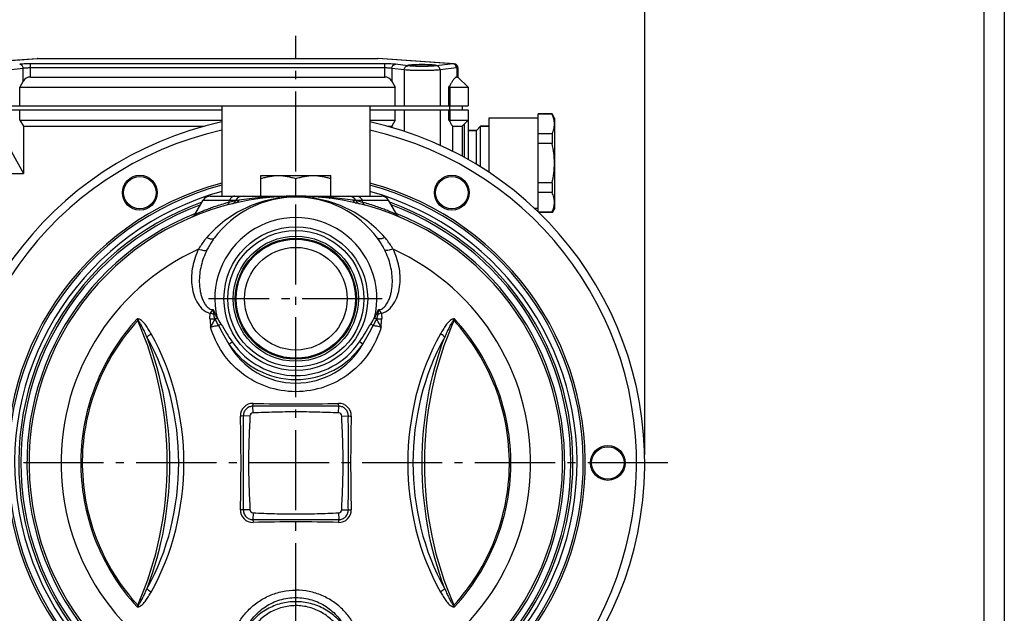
# Model space of a CAD drawing. Extents: x 1321 to 2162, y 2912 to 3506.
# Tile 10 of 11: x 1922 to 2162, y 3212 to 3356. Entities that reach past the tile are written whole.
import ezdxf
from ezdxf.enums import TextEntityAlignment as Align

# ---------------------------------------------------------------- set-up
doc = ezdxf.new("R2010")
doc.units = 0
doc.header["$LTSCALE"] = 2
doc.linetypes.add('GEN7', pattern=[13.75, 9.75, -1.5, 1, -1.5])
doc.layers.get('0').update_dxf_attribs({"linetype": 'CONTINUOUS'})
doc.layers.get('DEFPOINTS').update_dxf_attribs({"linetype": 'CONTINUOUS'})
for name, color, linetype in [('ASSI', 7, 'GEN7'), ('DIM', 7, 'CONTINUOUS'), ('GEOM', 7, 'CONTINUOUS')]:
    doc.layers.add(name, color=color, linetype=linetype)
doc.styles.get("Standard").update_dxf_attribs({"font": 'simplex.shx', "width": 0.83})
doc.dimstyles.new('GEN-ISO$0', dxfattribs={"dimscale": 2, "dimtxt": 3, "dimasz": 2.9, "dimexe": 1, "dimexo": 1, "dimgap": 1, "dimtad": 1, "dimdsep": 46, "dimtxsty": 'Standard', "dimcen": 0, "dimdle": 4.496, "dimclrd": 7, "dimclre": 7, "dimclrt": 2, "dimadec": 0, "dimazin": 0, "dimtp": 0.1, "dimtm": 0.1, "dimtfac": 0.6, "dimtdec": 3, "dimtmove": 0, "dimatfit": 1, "dimfxl": 1, "dimtzin": 0, "dimarcsym": 0})

# ---------------------------------------------------------------- blocks, each defined once
blk = doc.blocks.new('*D28')
at = {"layer": 'DEFPOINTS', "color": 0}
for p in [(1904.15, 3378), (1904.15, 3248.39), (2074.15, 3248.39)]:
    blk.add_point(p, dxfattribs=at)
at = {"layer": 'DIM', "color": 7, "lineweight": -2}
for p, q in [((1904.15, 3250.39), (1904.15, 3380)), ((2074.15, 3250.39), (2074.15, 3380)), ((2068.35, 3378), (1909.95, 3378))]:
    blk.add_line(p, q, dxfattribs=at)
at = {"layer": 'DIM', "color": 7}
for points in [[(1909.95, 3378.97), (1909.95, 3377.03), (1904.15, 3378)], [(2068.35, 3378.97), (2068.35, 3377.03), (2074.15, 3378)]]:
    blk.add_solid(points, dxfattribs=at)
at = {"layer": 'DIM', "color": 2, "insert": (1989.15, 3383), "char_height": 6, "attachment_point": 5}
blk.add_mtext('%%c 170', dxfattribs=at)
blk = doc.blocks.new('A1_EBARA')
at = {"color": 7}
blk.add_lwpolyline([(0, 594), (841, 594), (841, 0), (0, 0)], close=True, dxfattribs=at)
at = {"color": 1, "linetype": 'Continuous'}
blk.add_lwpolyline([(5, 589), (836, 589), (836, 5), (5, 5)], close=True, dxfattribs=at)
at = {"color": 2, "width": 0.8}
for tag, p in [('DESCRIZIONE_REV4{33}', (516.5, 28)), ('DESCRIZIONE_REV3{33}', (516.5, 24)), ('DESCRIZIONE_REV2{33}', (516.5, 20)), ('DESCRIZIONE_REV1{33}', (516.5, 16)), ('DESCRIZIONE_REV{33}', (516.5, 12))]:
    blk.add_attdef(tag, text='', height=2, dxfattribs=at).set_placement(p, align=Align.MIDDLE_LEFT)
for tag, p in [('N_MOD4{4.5}', (592.25, 28)), ('DIS4{4.5}', (604, 28)), ('CONTR4{4.5}', (614, 28)), ('R&D4{5}', (625, 28)), ('NORM4{4.5}', (636, 28)), ('DATA_REV4{5}', (647, 28)), ('N_MOD3{4.5}', (592.25, 24)), ('DIS3{4.5}', (604, 24)), ('CONTR3{4.5}', (614, 24)), ('R&D3{5}', (625, 24)), ('NORM3{4.5}', (636, 24)), ('DATA_REV3{5}', (647, 24)), ('N_MOD2{4.5}', (592.25, 20)), ('DIS2{4.5}', (604, 20)), ('CONTR2{4.5}', (614, 20)), ('R&D2{5}', (625, 20)), ('NORM2{4.5}', (636, 20)), ('DATA_REV2{5}', (647, 20)), ('N_MOD1{4.5}', (592.25, 16)), ('DIS1{4.5}', (604, 16)), ('CONTR1{4.5}', (614, 16)), ('R&D1{5}', (625, 16)), ('NORM1{4.5}', (636, 16)), ('DATA_REV1{5}', (647, 16)), ('N_MOD{4.5}', (592.25, 12)), ('DIS{4.5}', (604, 12)), ('CONTR{4.5}', (614, 12)), ('R&D{5}', (625, 12)), ('NORM{4.5}', (636, 12)), ('DATA_REV{5}', (647, 12))]:
    blk.add_attdef(tag, text='', height=2, dxfattribs=at).set_placement(p, align=Align.MIDDLE_CENTER)

msp = doc.modelspace()

# ---------------------------------------------------------------- linework, layer by layer
at = {"layer": 'ASSI'}
for p, q in [((1989.147, 3154.37), (1989.147, 3352.42)), ((2010.167, 3288.389), (1967.861, 3288.389)), ((2079.787, 3248.389), (1897.577, 3248.389))]:
    msp.add_line(p, q, dxfattribs=at)
at = {"layer": 'ASSI', "color": 7, "linetype": 'Continuous'}
for p, q in [((2028.396, 3342.389), (2028.647, 3342.389)), ((1921.942, 3339.889), (2013.351, 3339.889)), ((2026.442, 3339.889), (2026.647, 3340.259)), ((2026.442, 3339.889), (2026.647, 3339.889)), ((2029.647, 3335.389), (2029.647, 3334.389)), ((1921.942, 3331.889), (1922.772, 3330.389)), ((1921.942, 3331.889), (1971.147, 3331.889)), ((2007.147, 3331.889), (2013.351, 3331.889)), ((2013.351, 3331.889), (2012.521, 3330.389)), ((2026.442, 3331.889), (2026.647, 3331.519)), ((2026.442, 3331.889), (2026.647, 3331.889)), ((2036.147, 3332.389), (2036.147, 3319.188)), ((2048.147, 3332.389), (2036.147, 3332.389)), ((2051.569, 3333.389), (2048.147, 3333.389)), ((2052.147, 3332.389), (2051.569, 3333.389)), ((1922.772, 3330.389), (1966.834, 3330.389)), ((2011.459, 3330.389), (2012.521, 3330.389)), ((2027.314, 3330.389), (2027.314, 3324.32)), ((2027.314, 3330.389), (2029.647, 3330.389)), ((2033.147, 3329.389), (2031.147, 3329.389)), ((2036.147, 3330.389), (2034.147, 3330.389)), ((1980.647, 3313.389), (1980.647, 3318.389)), ((1980.647, 3318.389), (1997.647, 3318.389)), ((1989.147, 3313.389), (1989.147, 3317.63)), ((1997.647, 3313.389), (1997.647, 3318.389)), ((2048.147, 3310.389), (2047.272, 3310.389)), ((2052.147, 3310.389), (2051.569, 3309.389)), ((2051.569, 3309.389), (2048.321, 3309.389))]:
    msp.add_line(p, q, dxfattribs=at)
at = {"layer": 'ASSI', "color": 9, "linetype": 'Continuous'}
for p, q in [((2026.647, 3339.889), (2026.647, 3340.259)), ((2026.647, 3334.389), (2026.647, 3335.389)), ((2026.647, 3331.519), (2026.647, 3331.889))]:
    msp.add_line(p, q, dxfattribs=at)
at = {"layer": 'ASSI', "color": 7, "linetype": 'Continuous'}
for points, start_tangent, end_tangent in [([(2028.396, 3342.389), (2028.14, 3342.32), (2028.017, 3342.241), (2027.897, 3342.139), (2027.669, 3341.888), (2027.453, 3341.596), (2027.244, 3341.281), (2027.041, 3340.949), (2026.647, 3340.259)], (-1, 0), (-0.4842783, -0.874914)), ([(2026.647, 3331.519), (2026.81, 3331.227), (2027.314, 3330.389)], (0.4842783, -0.874914), (0.5448277, -0.838548)), ([(1980.647, 3317.63), (1981.69, 3317.944), (1982.749, 3318.184), (1983.819, 3318.337), (1984.897, 3318.389)], (0.9486833, 0.3162278), (1, 0)), ([(1984.897, 3318.389), (1985.974, 3318.337), (1987.045, 3318.184), (1988.103, 3317.944), (1989.147, 3317.63)], (1, 0), (0.9486833, -0.3162278)), ([(1989.147, 3317.63), (1990.19, 3317.944), (1991.249, 3318.184), (1992.319, 3318.337), (1993.397, 3318.389)], (0.9486833, 0.3162278), (1, 0)), ([(1993.397, 3318.389), (1994.474, 3318.337), (1995.545, 3318.184), (1996.603, 3317.944), (1997.647, 3317.63)], (1, 0), (0.9486833, -0.3162278))]:
    msp.add_spline(points, degree=3, dxfattribs=dict(at, start_tangent=start_tangent, end_tangent=end_tangent))
at = {"layer": 'GEOM', "color": 7, "linetype": 'Continuous'}
for p, q in [((1907.577, 3345.59), (1926.112, 3346.887)), ((1926.181, 3346.889), (1926.112, 3346.887)), ((1926.181, 3346.889), (2009.112, 3346.889)), ((2027.716, 3345.59), (2009.181, 3346.887)), ((2028.647, 3344.593), (2028.647, 3342.389)), ((1922.755, 3341.358), (1921.942, 3339.889)), ((1924.504, 3342.389), (2010.789, 3342.389)), ((2012.539, 3341.358), (2013.351, 3339.889)), ((2031.147, 3339.889), (2028.647, 3342.389)), ((1921.942, 3335.389), (1921.942, 3339.889)), ((2013.351, 3335.389), (2013.351, 3339.889)), ((2026.442, 3335.389), (2026.442, 3339.889)), ((2026.647, 3339.889), (2031.147, 3339.889)), ((2031.147, 3339.889), (2031.147, 3335.389)), ((1904.147, 3335.389), (2031.147, 3335.389)), ((1904.147, 3334.389), (1971.147, 3334.389)), ((1921.942, 3331.889), (1921.942, 3334.389)), ((1971.147, 3335.389), (1971.147, 3313.389)), ((2007.147, 3335.389), (2007.147, 3313.389)), ((2007.147, 3334.389), (2031.147, 3334.389)), ((2013.351, 3331.889), (2013.351, 3334.389)), ((2026.442, 3331.889), (2026.442, 3334.389)), ((2031.147, 3334.389), (2031.147, 3322.274)), ((2026.647, 3331.889), (2031.147, 3331.889)), ((2029.647, 3330.389), (2031.147, 3331.889)), ((2048.147, 3309.572), (2048.147, 3333.389)), ((2051.569, 3333.313), (2048.147, 3333.313)), ((2051.569, 3333.313), (2051.569, 3333.389)), ((2052.147, 3332.389), (2052.147, 3310.389)), ((1922.772, 3330.389), (1922.772, 3318.889)), ((2012.521, 3330.389), (2012.521, 3330.099)), ((2029.647, 3330.389), (2029.647, 3323.093)), ((2031.147, 3329.389), (2033.147, 3329.389)), ((2033.147, 3329.389), (2034.147, 3330.389)), ((2033.147, 3321.087), (2033.147, 3329.389)), ((2034.147, 3320.477), (2034.147, 3330.389)), ((2034.147, 3330.389), (2036.147, 3330.389)), ((2051.569, 3328.517), (2048.147, 3328.517)), ((2051.569, 3328.517), (2051.569, 3326.185)), ((2051.569, 3326.185), (2048.147, 3326.185)), ((1919.771, 3324.31), (1922.772, 3318.889)), ((1907.98, 3318.889), (1922.772, 3318.889)), ((2051.569, 3316.593), (2048.147, 3316.593)), ((2051.569, 3316.593), (2051.569, 3314.261)), ((1964.557, 3308.904), (1966.569, 3312.389)), ((1968.301, 3313.389), (2009.992, 3313.389)), ((1974.453, 3312.187), (1974.569, 3312.389)), ((2003.84, 3312.187), (2003.724, 3312.389)), ((2013.737, 3308.903), (2011.724, 3312.389)), ((2051.569, 3314.261), (2048.147, 3314.261)), ((2051.569, 3309.465), (2048.245, 3309.465)), ((2051.569, 3309.389), (2051.569, 3309.465))]:
    msp.add_line(p, q, dxfattribs=at)
at = {"layer": 'GEOM', "color": 9, "linetype": 'Continuous'}
for p, q in [((1907.911, 3345.609), (1926.181, 3346.887)), ((1926.181, 3346.887), (1926.181, 3346.889)), ((1926.181, 3346.887), (2009.112, 3346.887)), ((2009.112, 3346.889), (2009.112, 3346.887)), ((2027.382, 3345.609), (2009.112, 3346.887)), ((1922.755, 3344.485), (1919.771, 3344.108)), ((1922.755, 3341.358), (1922.755, 3344.485)), ((1924.504, 3342.389), (1924.504, 3345.59)), ((2010.789, 3345.59), (1924.504, 3345.59)), ((2010.789, 3344.593), (1924.504, 3344.593)), ((2010.789, 3342.389), (2010.789, 3345.59)), ((2012.539, 3344.485), (2012.539, 3341.358)), ((2015.522, 3344.108), (2012.539, 3344.485)), ((2016.397, 3345.105), (2013.413, 3345.482)), ((2015.522, 3344.108), (2015.522, 3335.389)), ((2027.382, 3345.609), (2023.396, 3345.105)), ((2028.257, 3344.611), (2024.271, 3344.108)), ((2024.271, 3344.108), (2024.271, 3335.389)), ((2028.396, 3344.602), (2028.257, 3344.611)), ((2028.396, 3344.602), (2028.396, 3342.389)), ((2028.647, 3344.593), (2028.396, 3344.602)), ((2026.647, 3339.889), (2026.647, 3335.389)), ((2015.522, 3334.389), (2015.522, 3329.17)), ((2024.271, 3334.389), (2024.271, 3325.787)), ((2026.647, 3334.389), (2026.647, 3331.889)), ((2030.147, 3330.889), (2030.147, 3322.82)), ((1966.569, 3312.389), (1975.231, 3312.389)), ((1972.8, 3311.856), (1973.02, 3312.389)), ((1975.231, 3312.389), (1974.474, 3312.193)), ((2003.062, 3312.389), (2011.724, 3312.389)), ((2005.493, 3311.856), (2005.273, 3312.389)), ((1974.216, 3312.141), (1974.12, 3312.122)), ((1974.294, 3312.156), (1974.216, 3312.141)), ((1974.453, 3312.187), (1974.294, 3312.156)), ((1974.474, 3312.193), (1974.453, 3312.187)), ((2003.84, 3312.187), (2003.3, 3312.329)), ((2003.846, 3312.186), (2003.84, 3312.187)), ((1969.497, 3283.422), (1969.96, 3283.704)), ((2008.797, 3283.422), (2008.333, 3283.704)), ((1970.298, 3281.828), (1970.899, 3282.217)), ((2007.995, 3281.828), (2007.394, 3282.217)), ((1972.849, 3277.324), (1973.649, 3277.866)), ((2005.444, 3277.324), (2004.645, 3277.866)), ((1978.739, 3260.556), (1978.677, 3262.179)), ((1999.554, 3260.556), (1999.616, 3262.18)), ((1977.968, 3259.786), (1976.357, 3259.855)), ((2000.326, 3259.786), (2001.937, 3259.854)), ((1977.968, 3236.992), (1976.357, 3236.924)), ((1978.739, 3236.222), (1978.677, 3234.598)), ((1999.555, 3236.222), (1999.616, 3234.598)), ((2000.326, 3236.992), (2001.937, 3236.923))]:
    msp.add_line(p, q, dxfattribs=at)
at = {"layer": 'GEOM', "color": 7, "linetype": 'Continuous'}
for points in [[(1964.549, 3308.889), (1964.523, 3308.847), (1964.43, 3308.713), (1964.325, 3308.593), (1964.211, 3308.488), (1964.091, 3308.397), (1963.965, 3308.321), (1963.837, 3308.259)], [(2014.457, 3308.259), (2014.33, 3308.32), (2014.206, 3308.395), (2014.087, 3308.484), (2013.973, 3308.589), (2013.868, 3308.708), (2013.773, 3308.842), (2013.744, 3308.889)]]:
    msp.add_lwpolyline(points, dxfattribs=at)
for centre, radius in [((1951.147, 3314.207), 4.25), ((1951.147, 3314.207), 3.95), ((2027.147, 3314.207), 4.25), ((2027.147, 3314.207), 3.95), ((1989.147, 3288.389), 17.5), ((1989.147, 3288.389), 16.6), ((1989.147, 3288.389), 15.25), ((1989.147, 3288.389), 14.75), ((1989.147, 3288.389), 12.5), ((2065.147, 3248.389), 4.25), ((2065.147, 3248.389), 3.95)]:
    msp.add_circle(centre, radius, dxfattribs=at)
at = {"layer": 'GEOM', "color": 9, "linetype": 'Continuous'}
msp.add_circle((1989.147, 3288.389), 14.5, dxfattribs=at)
at = {"layer": 'GEOM', "color": 7, "linetype": 'Continuous'}
for centre, radius, start, end in [((1926.181, 3345.889), 1, 90, 94), ((2009.112, 3345.889), 1, 86, 90), ((2027.647, 3344.593), 1, 0, 86), ((1989.147, 3248.389), 85, 102.22931, 77.77069), ((1989.147, 3248.389), 70, 104.90392, 75.09608), ((1989.147, 3248.389), 65, 97.24204, 82.75796), ((1968.301, 3311.389), 2, 90, 150), ((1989.147, 3288.389), 24.75, 36.49385, 143.50615), ((1976.301, 3311.389), 2, 90, 150), ((2001.992, 3311.389), 2, 30, 90), ((2009.992, 3311.389), 2, 30, 90), ((1989.147, 3248.389), 67, 110.31218, 69.68782), ((1973.154, 3312.937), 1.5, 283.91571, 330), ((2005.139, 3312.937), 1.5, 210.00206, 256.08675)]:
    msp.add_arc(centre, radius, start, end, dxfattribs=at)
at = {"layer": 'GEOM', "color": 9, "linetype": 'Continuous'}
for centre, radius, start, end in [((1926.147, 3346.386), 0.502, 86.01453, 93.98547), ((2009.147, 3346.386), 0.502, 86.01453, 93.98547), ((2027.417, 3345.108), 0.502, 86.01453, 93.98547), ((2027.353, 3344.837), 0.772, 84.76037, 87.79111), ((2027.399, 3344.846), 0.764, 83.00042, 85.99849), ((2027.538, 3344.838), 0.763, 79.37484, 85.98375), ((1989.147, 3248.389), 83, 102.52869, 77.47131), ((1989.147, 3248.389), 70.5, 104.79649, 75.20351), ((1989.147, 3248.389), 68.5, 105.2407, 74.7593), ((1989.147, 3248.389), 67.5, 105.48055, 105.57984), ((1987.877, 3229.801), 83.551, 95.03838, 98.70519), ((1988.133, 3227.128), 86.236, 94.60037, 95.05206), ((1985.228, 3263.199), 50.048, 94.24532, 94.59775), ((1989.153, 3284.027), 29.156, 90.01246, 91.06555), ((1989.154, 3200.243), 113.106, 90.13127, 90.25921), ((1989.154, 3247.19), 66.136, 90.22413, 90.44299), ((1989.146, 3203.498), 109.851, 89.99981, 90.13128), ((1989.146, 3249.027), 64.299, 89.9998, 90.22412), ((1989.143, 3200.674), 112.675, 89.65379, 89.9981), ((1989.143, 3247.461), 65.866, 89.40763, 89.9969), ((1989.14, 3284.024), 29.159, 88.93079, 89.98742), ((1993.081, 3263.403), 49.844, 85.40183, 85.7236), ((1990.154, 3227.052), 86.311, 84.94818, 85.39943), ((1990.439, 3229.987), 83.363, 81.29067, 84.96579), ((1988.752, 3255.574), 58.589, 75.62307, 75.86312), ((1989.147, 3248.389), 67.5, 74.42016, 74.51945), ((1989.147, 3248.389), 67.5, 109.80045, 70.19955), ((1989.762, 3251.835), 62.372, 106.43932, 106.72473), ((1989.626, 3252.298), 61.889, 105.77607, 106.44012), ((2001.226, 3174.263), 140.499, 101.12372, 101.67284), ((1977.076, 3174.295), 140.466, 78.32805, 79.01337), ((1988.624, 3252.149), 62.044, 73.56272, 74.22351), ((1988.538, 3251.858), 62.348, 73.36096, 73.56293), ((1989.147, 3248.389), 65.5, 111.93161, 68.06839), ((1989.147, 3288.389), 19.75, 346.27909, 193.7209), ((1989.147, 3248.389), 57.209, 114.46226, 252.14622), ((1989.147, 3248.389), 57.209, 287.88575, 65.53774), ((1965.541, 3276.066), 9.228, 66.80231, 71.97702), ((2012.754, 3276.071), 9.225, 108.04156, 113.21673), ((1947.487, 3280.687), 4.061, 36.94551, 42.78019), ((1949.032, 3286.404), 3.692, 295.61885, 297.43568), ((1958.018, 3282.363), 7.325, 171.33042, 174.01201), ((1989.288, 3292.838), 21.917, 205.29481, 205.4454), ((1988.835, 3292.919), 22.106, 334.55623, 334.70574), ((2020.272, 3282.363), 7.328, 5.98863, 8.66905), ((2030.795, 3280.696), 4.047, 137.20954, 143.06398), ((2029.261, 3286.404), 3.691, 242.56427, 244.38113), ((1989.147, 3288.389), 19.699, 214.17518, 325.82488), ((1989.15, 3286.545), 18.728, 209.49849, 269.99077), ((1989.147, 3288.389), 18.733, 214.17517, 325.82487), ((1989.144, 3286.545), 18.728, 270.00924, 330.50157), ((1978.66, 3259.875), 3.005, 88.70753, 181.41554), ((1989.135, 3724.94), 462.179, 268.70972, 270.00149), ((1989.149, 3725.755), 462.993, 269.99965, 271.28914), ((1999.634, 3259.875), 3.005, 358.5845, 91.29247), ((1511.518, 3248.389), 464.278, 358.59158, 1.40842), ((2466.775, 3248.389), 464.278, 178.59158, 181.40842), ((1978.66, 3236.903), 3.005, 178.58448, 271.29249), ((1999.634, 3236.903), 3.005, 268.70755, 1.41552), ((1989.144, 2771.023), 462.993, 89.99965, 91.28914), ((1989.159, 2771.838), 462.179, 88.70972, 90.00149), ((1947.513, 3216.069), 4.027, 317.19453, 323.07849), ((1949.032, 3210.374), 3.691, 62.56425, 64.38113), ((1958.012, 3214.414), 7.32, 185.98834, 188.67189), ((2020.278, 3214.414), 7.323, 351.3289, 354.01133), ((2029.261, 3210.374), 3.691, 115.61884, 117.43569), ((2030.786, 3216.075), 4.035, 216.92702, 222.79924)]:
    msp.add_arc(centre, radius, start, end, dxfattribs=at)
at = {"layer": 'GEOM', "color": 7, "linetype": 'Continuous'}
msp.add_ellipse((2019.897, 3345.246), major_axis=(3.5, 0), ratio=0.0699268, dxfattribs=at)
for centre, major_axis, start_param, end_param in [((1924.504, 3340.389), (-0.018, 2), -0.0091733, 1.056085), ((2010.789, 3340.389), (1.999, 0.077), 0.4671521, 1.5324104)]:
    msp.add_ellipse(centre, major_axis=major_axis, ratio=1, start_param=start_param, end_param=end_param, dxfattribs=at)
at = {"layer": 'GEOM', "color": 9, "linetype": 'Continuous'}
for points, start_tangent, end_tangent in [([(1924.504, 3345.59), (1922.98, 3345.561), (1922.354, 3345.527), (1921.88, 3345.482)], (-1, -0.0000284), (-0.9921246, -0.1252548)), ([(1922.755, 3344.485), (1922.68, 3344.859), (1922.488, 3345.178), (1922.208, 3345.397), (1921.88, 3345.482)], (-0.0296151, 0.9995614), (-0.999259, 0.0384887)), ([(1924.504, 3344.593), (1923.488, 3344.564), (1923.07, 3344.529), (1922.755, 3344.485)], (-1, -0.0000085), (-0.9825043, -0.1862399)), ([(2013.413, 3345.482), (2012.939, 3345.527), (2012.313, 3345.561), (2010.789, 3345.59)], (-0.9921246, 0.1252548), (-1, 0.0000284)), ([(2012.539, 3344.485), (2012.223, 3344.529), (2011.805, 3344.564), (2010.789, 3344.593)], (-0.9825043, 0.1862398), (-1, 0.0000085)), ([(2012.539, 3344.485), (2012.613, 3344.859), (2012.805, 3345.178), (2013.085, 3345.397), (2013.413, 3345.482)], (0.0296151, 0.9995614), (0.999259, 0.0384887)), ([(2015.522, 3344.108), (2015.597, 3344.482), (2015.788, 3344.802), (2016.069, 3345.02), (2016.397, 3345.105)], (0.0296151, 0.9995614), (0.999259, 0.0384887)), ([(2024.271, 3344.108), (2023.48, 3344.048), (2022.436, 3344.002), (2019.897, 3343.964), (2017.357, 3344.002), (2016.313, 3344.048), (2015.522, 3344.108)], (-0.9949335, -0.1005349), (-0.9949334, 0.100536)), ([(2023.396, 3345.105), (2022.764, 3345.046), (2021.929, 3345), (2019.897, 3344.961), (2017.864, 3345), (2017.029, 3345.046), (2016.397, 3345.105)], (-0.9921181, -0.1253062), (-0.9921181, 0.1253059)), ([(2024.271, 3344.108), (2024.196, 3344.482), (2024.005, 3344.802), (2023.724, 3345.02), (2023.396, 3345.105)], (-0.0296151, 0.9995614), (-0.999259, 0.0384887)), ([(2027.701, 3345.528), (2027.633, 3345.557), (2027.423, 3345.606)], (-0.9002312, 0.4354122), (-0.9958256, 0.0912766)), ([(2028.257, 3344.611), (2028.205, 3344.969), (2028.044, 3345.279), (2027.795, 3345.501), (2027.492, 3345.605)], (0.0163974, 0.9998656), (-0.9925492, 0.1218449)), ([(2028.396, 3344.602), (2028.348, 3344.946), (2028.199, 3345.249), (2027.966, 3345.472), (2027.679, 3345.588)], (0.0163974, 0.9998656), (-0.982889, 0.1841986)), ([(2028.257, 3344.611), (2028.097, 3345.16), (2027.701, 3345.528)], (-0.0296151, 0.9995614), (-0.9002312, 0.4354122)), ([(1988.611, 3313.178), (1982.506, 3312.41), (1976.938, 3310.473), (1971.868, 3307.423), (1967.47, 3303.293)], (-0.9998274, -0.0185806), (-0.6506048, -0.7594165)), ([(1974.257, 3313.389), (1973.888, 3313.321), (1973.543, 3313.121), (1973.247, 3312.803), (1973.02, 3312.389)], (-1, 0), (-0.3812464, -0.9244735)), ([(1975.231, 3312.389), (1974.855, 3311.931), (1974.333, 3311.678)], (-0.4608945, -0.8874549), (-0.9736854, -0.2278965)), ([(1988.642, 3313.324), (1984.719, 3313.197), (1980.953, 3312.87)], (-0.9999702, -0.0077225), (-0.9920222, -0.126063)), ([(1981.216, 3313.086), (1981.095, 3312.935), (1980.953, 3312.87)], (-0.4939509, -0.8694898), (-0.9920587, -0.125776)), ([(1988.642, 3313.348), (1984.981, 3313.281), (1981.523, 3313.11)], (-0.9999898, -0.0045185), (-0.9972528, -0.0740731)), ([(2010.824, 3303.293), (2006.426, 3307.422), (2001.356, 3310.473), (1995.789, 3312.409), (1989.684, 3313.178)], (-0.6506048, 0.7594165), (-0.9998262, 0.0186443)), ([(1996.798, 3313.107), (1993.411, 3313.278), (1989.824, 3313.347)], (-0.9972131, 0.0746063), (-0.999982, 0.0060052)), ([(1997.341, 3312.87), (1993.659, 3313.192), (1989.824, 3313.323)], (-0.9920223, 0.1260627), (-0.9999472, 0.0102787)), ([(1997.077, 3313.086), (1997.199, 3312.935), (1997.341, 3312.87)], (0.4938776, -0.8695315), (0.9920222, -0.1260637)), ([(2003.062, 3312.389), (2003.438, 3311.931), (2003.96, 3311.678)], (0.4608853, -0.8874597), (0.9736817, -0.2279122)), ([(2004.036, 3313.389), (2004.406, 3313.321), (2004.75, 3313.121), (2005.046, 3312.803), (2005.273, 3312.389)], (1, 0), (0.3812464, -0.9244735)), ([(1971.813, 3311.568), (1970.266, 3311.082), (1968.863, 3310.602), (1967.622, 3310.146), (1966.562, 3309.733), (1966.106, 3309.549), (1965.704, 3309.383), (1965.358, 3309.238), (1965.07, 3309.116), (1964.844, 3309.018), (1964.68, 3308.947), (1964.623, 3308.922), (1964.582, 3308.904), (1964.557, 3308.893), (1964.549, 3308.889)], (-0.9576988, -0.2877726), (0.7343831, 0.6787352)), ([(1972.8, 3311.856), (1972.599, 3311.394), (1972.262, 3311.158)], (-0.210012, -0.9776988), (-0.9656748, -0.2597541)), ([(2005.493, 3311.856), (2005.694, 3311.394), (2006.031, 3311.158)], (0.2099964, -0.9777022), (0.965665, -0.2597904)), ([(2013.744, 3308.889), (2013.736, 3308.893), (2013.711, 3308.904), (2013.669, 3308.922), (2013.611, 3308.948), (2013.445, 3309.02), (2013.216, 3309.119), (2012.925, 3309.243), (2012.574, 3309.39), (2012.166, 3309.558), (2011.705, 3309.744), (2010.631, 3310.161), (2009.375, 3310.621), (2007.956, 3311.105), (2006.391, 3311.595)], (0.7273603, -0.6862558), (-0.9581279, 0.2863407)), ([(1967.47, 3303.293), (1966.922, 3302.623), (1965.457, 3300.462)], (-0.6505525, -0.7594613), (-0.5066456, -0.8621544)), ([(1967.47, 3303.293), (1968.079, 3303.047), (1968.355, 3302.971), (1968.603, 3302.93), (1969.25, 3303.109)], (0.902254, -0.431205), (0.5947361, 0.803921)), ([(1969.25, 3303.109), (1968.768, 3302.426), (1967.501, 3300.251)], (-0.5947268, -0.8039279), (-0.4479721, -0.8940475)), ([(2010.824, 3303.293), (2010.214, 3303.047), (2009.938, 3302.971), (2009.69, 3302.93), (2009.044, 3303.109)], (-0.9022521, -0.431209), (-0.594739, 0.8039189)), ([(2010.792, 3300.251), (2010.4, 3300.995), (2009.044, 3303.109)], (-0.4479721, 0.8940475), (-0.5947268, 0.8039279)), ([(2012.836, 3300.462), (2012.378, 3301.206), (2010.824, 3303.293)], (-0.5066456, 0.8621544), (-0.6505525, 0.7594613)), ([(1965.457, 3300.462), (1964.023, 3296.222), (1963.741, 3294.017), (1963.788, 3291.805), (1964.204, 3289.639), (1965.042, 3287.599), (1965.646, 3286.67), (1966.395, 3285.846), (1967.31, 3285.194), (1968.396, 3284.842)], (-0.4338026, -0.9010079), (0.9927395, -0.1202845)), ([(1965.457, 3300.462), (1966.132, 3300.258), (1966.724, 3300.151), (1967.191, 3300.149), (1967.501, 3300.251)], (0.9428516, -0.3332129), (0.8260456, 0.5636032)), ([(2009.897, 3284.842), (2010.984, 3285.193), (2011.899, 3285.846), (2012.648, 3286.671), (2013.251, 3287.6), (2014.089, 3289.64), (2014.505, 3291.806), (2014.552, 3294.017), (2014.27, 3296.222), (2012.836, 3300.462)], (0.9927869, 0.1198927), (-0.4338082, 0.9010052)), ([(2012.836, 3300.462), (2012.161, 3300.258), (2011.569, 3300.151), (2011.102, 3300.149), (2010.792, 3300.251)], (-0.9428513, -0.3332138), (-0.8260375, 0.5636151)), ([(1967.501, 3300.251), (1966.686, 3298.377), (1966.088, 3296.429), (1965.728, 3294.43), (1965.628, 3292.407), (1965.819, 3290.394), (1966.036, 3289.407), (1966.346, 3288.445), (1966.764, 3287.524), (1967.314, 3286.676), (1967.655, 3286.299), (1968.052, 3285.982), (1968.518, 3285.77), (1969.034, 3285.754)], (-0.4479571, -0.8940551), (0.9785608, 0.2059579)), ([(2009.259, 3285.754), (2009.776, 3285.771), (2010.242, 3285.982), (2010.639, 3286.3), (2010.98, 3286.677), (2011.53, 3287.525), (2011.947, 3288.446), (2012.257, 3289.408), (2012.474, 3290.395), (2012.665, 3292.407), (2012.565, 3294.431), (2012.205, 3296.429), (2011.607, 3298.377), (2010.792, 3300.251)], (0.9780971, -0.2081489), (-0.4479606, 0.8940533)), ([(1968.229, 3283.47), (1968.221, 3283.816), (1968.396, 3284.842)], (-0.0590779, 0.9982534), (0.3610002, 0.9325657)), ([(1968.396, 3284.842), (1969.034, 3285.754)], (0.4736012, 0.8807394), (0.6694604, 0.7428478)), ([(1969.176, 3284.548), (1969.034, 3285.754)], (-0.1117838, 0.9937326), (-0.138511, 0.9903609)), ([(1969.034, 3285.754), (1969.96, 3283.704)], (0.3215642, -0.9468878), (0.4781521, -0.878277)), ([(1969.472, 3283.475), (1969.292, 3284.003), (1969.176, 3284.548)], (-0.3585394, 0.9335146), (-0.1115696, 0.9937566)), ([(1969.96, 3283.704), (1970.899, 3282.217)], (0.5204227, -0.8539088), (0.543231, -0.8395833)), ([(2007.394, 3282.217), (2008.333, 3283.704)], (0.5432307, 0.8395835), (0.5204479, 0.8538934)), ([(2008.333, 3283.704), (2009.259, 3285.754)], (0.4781592, 0.8782732), (0.321561, 0.9468889)), ([(2009.117, 3284.549), (2009.001, 3284.003), (2008.821, 3283.474)], (-0.1113197, -0.9937847), (-0.3591526, -0.9332788)), ([(2009.259, 3285.754), (2009.117, 3284.549)], (-0.1448218, -0.9894577), (-0.1114605, -0.9937689)), ([(2009.259, 3285.754), (2009.607, 3285.317), (2009.897, 3284.842)], (0.6621034, -0.7494125), (0.4762449, -0.8793127)), ([(2009.897, 3284.842), (2010.053, 3284.153), (2010.067, 3283.977), (2010.071, 3283.802), (2010.073, 3283.626), (2010.072, 3283.451)], (0.3614635, -0.9323863), (-0.0629302, -0.9980179)), ([(1950.468, 3283.445), (1944.722, 3275.912), (1940.431, 3267.466), (1937.747, 3258.381), (1936.769, 3248.958)], (-0.6757997, -0.7370853), (-0.0110804, -0.9999386)), ([(1950.628, 3283.075), (1944.968, 3275.613), (1940.742, 3267.255), (1938.098, 3258.27), (1937.135, 3248.954)], (-0.6735106, -0.7391776), (-0.0110836, -0.9999386)), ([(1950.776, 3283.467), (1950.468, 3283.445)], (-0.9977537, 0.0669895), (-0.9699187, -0.2434292)), ([(1950.468, 3283.445), (1950.515, 3283.358), (1950.628, 3283.075)], (0.5064611, -0.8622628), (0.2988659, -0.9542951)), ([(1950.628, 3213.703), (1957.835, 3248.389), (1950.628, 3283.075)], (0.4050794, 0.9142815), (-0.4050794, 0.9142815)), ([(1952.877, 3279.027), (1952.407, 3280.095), (1952.162, 3280.623), (1951.909, 3281.146), (1951.646, 3281.664), (1951.372, 3282.174), (1951.229, 3282.424), (1951.079, 3282.671), (1950.919, 3282.91), (1950.831, 3283.024), (1950.733, 3283.127)], (-0.391552, 0.920156), (-0.7692203, 0.6389837)), ([(1953.925, 3279.841), (1953.293, 3280.905), (1952.596, 3281.918), (1952.215, 3282.396), (1951.801, 3282.843), (1951.336, 3283.234), (1951.072, 3283.386), (1950.776, 3283.467)], (-0.4883254, 0.8726616), (-0.9977346, 0.0672728)), ([(1968.229, 3283.472), (1968.547, 3283.496), (1968.865, 3283.5), (1969.175, 3283.494), (1969.469, 3283.481)], (0.9947996, 0.1018519), (0.9957842, -0.0917272)), ([(1968.229, 3283.47), (1968.393, 3281.496)], (0.0612738, -0.998121), (0.110309, -0.9938973)), ([(1968.392, 3281.497), (1969.397, 3281.739), (1970.298, 3281.828)], (0.9559623, 0.2934894), (0.9999817, 0.0060467)), ([(1969.472, 3283.474), (1969.204, 3283.01), (1968.393, 3281.497)], (-0.4987063, -0.866771), (-0.4313845, -0.9021682)), ([(1989.147, 3265.739), (1982.16, 3266.904), (1975.98, 3270.234), (1971.251, 3275.291), (1968.393, 3281.496)], (-1, 0.0000087), (-0.2693738, 0.9630357)), ([(1969.497, 3283.422), (1970.298, 3281.828)], (0.4296067, -0.9030161), (0.4656585, -0.8849645)), ([(1970.298, 3281.828), (1971.522, 3279.546), (1972.849, 3277.324)], (0.4715255, -0.8818524), (0.5434678, -0.83943)), ([(1970.899, 3282.217), (1972.256, 3280.031), (1973.649, 3277.866)], (0.5434899, -0.8394157), (0.5617378, -0.8273153)), ([(2009.901, 3281.497), (2007.043, 3275.292), (2002.314, 3270.234), (1996.133, 3266.904), (1989.147, 3265.739)], (-0.269391, -0.9630309), (-1, -0.0000113)), ([(2004.645, 3277.866), (2006.037, 3280.031), (2007.394, 3282.217)], (0.5617171, 0.8273294), (0.5434896, 0.8394159)), ([(2005.444, 3277.324), (2006.772, 3279.546), (2007.995, 3281.828)], (0.5434463, 0.839444), (0.4715309, 0.8818495)), ([(2007.995, 3281.828), (2008.797, 3283.422)], (0.4656568, 0.8849654), (0.4296244, 0.9030077)), ([(2007.995, 3281.828), (2008.896, 3281.739), (2009.901, 3281.497)], (0.9999817, -0.0060466), (0.9559627, -0.2934883)), ([(2008.821, 3283.474), (2009.116, 3283.49), (2009.426, 3283.495), (2009.745, 3283.485), (2010.063, 3283.452)], (0.9958667, 0.0908264), (0.9901986, -0.1396668)), ([(2009.901, 3281.497), (2009.637, 3282.02), (2008.821, 3283.474)], (-0.4321088, 0.9018215), (-0.4986265, 0.8668169)), ([(2009.901, 3281.497), (2009.951, 3281.985), (2009.993, 3282.474), (2010.033, 3282.962), (2010.072, 3283.451)], (0.1097249, 0.993962), (0.061404, 0.998113)), ([(2027.665, 3283.075), (2020.458, 3248.389), (2027.665, 3213.703)], (-0.4050794, -0.9142815), (0.4050794, -0.9142815)), ([(2027.517, 3283.467), (2027.221, 3283.386), (2026.957, 3283.234), (2026.492, 3282.843), (2026.078, 3282.396), (2025.697, 3281.918), (2025, 3280.905), (2024.368, 3279.841)], (-0.9977282, -0.0673672), (-0.4883245, -0.8726621)), ([(2027.561, 3283.127), (2027.462, 3283.024), (2027.375, 3282.91), (2027.214, 3282.671), (2027.065, 3282.424), (2026.921, 3282.174), (2026.647, 3281.664), (2026.384, 3281.146), (2026.132, 3280.623), (2025.887, 3280.095), (2025.417, 3279.027)], (-0.769779, -0.6383105), (-0.3915517, -0.9201561)), ([(2027.825, 3283.445), (2027.517, 3283.467)], (-0.9700473, 0.2429161), (-0.9977535, -0.0669927)), ([(2027.665, 3283.075), (2027.698, 3283.172), (2027.825, 3283.445)], (0.2988676, 0.9542946), (0.5064626, 0.8622619)), ([(2041.158, 3247.821), (2040.353, 3257.436), (2037.757, 3266.727), (2033.475, 3275.372), (2027.665, 3283.075)], (0.0111293, 0.9999381), (-0.6735138, 0.7391747)), ([(2041.524, 3247.817), (2040.706, 3257.54), (2038.07, 3266.935), (2033.722, 3275.67), (2027.825, 3283.445)], (0.0111261, 0.9999381), (-0.6758026, 0.7370826)), ([(1952.877, 3279.027), (1953.096, 3279.235), (1953.925, 3279.841)], (0.6997241, 0.7144132), (0.8514781, 0.5243902)), ([(1952.877, 3217.751), (1960.629, 3248.389), (1952.877, 3279.027)], (0.4892188, 0.8721611), (-0.4892188, 0.8721611)), ([(1952.877, 3279.027), (1958.371, 3248.389), (1952.877, 3217.751)], (0.3519886, -0.9360043), (-0.3519886, -0.9360043)), ([(1953.925, 3216.937), (1961.868, 3248.389), (1953.925, 3279.841)], (0.4883266, 0.8726609), (-0.4883266, 0.872661)), ([(2024.368, 3279.841), (2016.425, 3248.389), (2024.368, 3216.937)], (-0.4883266, -0.8726609), (0.4883265, -0.872661)), ([(2025.417, 3279.027), (2017.664, 3248.389), (2025.417, 3217.751)], (-0.4892188, -0.8721611), (0.4892187, -0.8721611)), ([(2025.417, 3217.751), (2019.922, 3248.389), (2025.417, 3279.027)], (-0.3519886, 0.9360043), (0.3519886, 0.9360043)), ([(2025.417, 3279.027), (2025.197, 3279.235), (2024.368, 3279.841)], (-0.6997241, 0.7144132), (-0.8514781, 0.5243901)), ([(1978.677, 3262.18), (1977.783, 3262.013), (1977.023, 3261.51), (1976.521, 3260.749), (1976.357, 3259.854)], (-0.9998749, 0.0158175), (0.0168246, -0.9998585)), ([(1978.677, 3262.18), (1978.693, 3262.318), (1978.727, 3262.879)], (0.1376467, 0.9904814), (0.0318418, 0.9994929)), ([(1999.616, 3262.18), (1989.147, 3262.189), (1978.677, 3262.18)], (-0.999997, -0.0024292), (-0.999997, 0.0024504)), ([(1999.616, 3262.18), (1999.6, 3262.318), (1999.566, 3262.879)], (-0.1376457, 0.9904815), (-0.0318434, 0.9994929)), ([(2001.937, 3259.854), (2001.772, 3260.749), (2001.27, 3261.51), (2000.511, 3262.013), (1999.616, 3262.18)], (0.0169996, 0.9998555), (-0.9998778, -0.0156354)), ([(1976.356, 3259.854), (1976.217, 3259.837), (1975.655, 3259.8)], (-0.9890843, -0.147351), (-0.9994208, -0.0340304)), ([(1976.356, 3259.854), (1976.347, 3254.124), (1976.335, 3248.389), (1976.347, 3242.653), (1976.356, 3236.923)], (0.002152, -0.9999977), (-0.0022014, -0.9999976)), ([(1977.968, 3259.786), (1977.727, 3254.089), (1977.621, 3248.389), (1977.727, 3242.689), (1977.968, 3236.992)], (-0.0427035, -0.9990878), (0.0426008, -0.9990922)), ([(1978.739, 3260.556), (1978.201, 3260.324), (1977.968, 3259.786)], (-0.9992784, -0.0379833), (-0.0429377, -0.9990778)), ([(1999.554, 3260.556), (1994.352, 3260.742), (1989.147, 3260.821), (1983.941, 3260.742), (1978.739, 3260.556)], (-0.9992859, 0.0377851), (-0.9992874, -0.037744)), ([(2000.326, 3259.786), (2000.093, 3260.324), (1999.554, 3260.556)], (-0.042935, 0.9990779), (-0.9992788, 0.0379725)), ([(2000.326, 3236.992), (2000.566, 3242.689), (2000.672, 3248.389), (2000.567, 3254.089), (2000.326, 3259.786)], (0.0427035, 0.9990878), (-0.0426008, 0.9990922)), ([(2001.937, 3236.923), (2001.946, 3242.653), (2001.958, 3248.389), (2001.947, 3254.124), (2001.937, 3259.854)], (-0.002152, 0.9999977), (0.0022014, 0.9999976)), ([(2001.937, 3259.854), (2002.076, 3259.837), (2002.638, 3259.8)], (0.9890842, -0.1473516), (0.9994208, -0.0340291)), ([(1936.769, 3248.958), (1937.588, 3239.236), (1940.224, 3229.842), (1944.571, 3221.107), (1950.468, 3213.333)], (-0.011077, -0.9999386), (0.6758027, -0.7370826)), ([(1937.135, 3248.954), (1937.94, 3239.341), (1940.536, 3230.05), (1944.819, 3221.405), (1950.628, 3213.703)], (-0.0110801, -0.9999386), (0.6735138, -0.7391747)), ([(2027.665, 3213.703), (2033.325, 3221.165), (2037.551, 3229.522), (2040.195, 3238.506), (2041.158, 3247.821)], (0.6735106, 0.7391776), (0.0111328, 0.999938)), ([(2027.825, 3213.333), (2033.57, 3220.865), (2037.861, 3229.311), (2040.546, 3238.395), (2041.524, 3247.817)], (0.6757997, 0.7370853), (0.0111296, 0.9999381)), ([(1976.356, 3236.923), (1976.217, 3236.941), (1975.655, 3236.977)], (-0.9890842, 0.1473516), (-0.9994208, 0.0340291)), ([(1976.357, 3236.923), (1976.521, 3236.029), (1977.023, 3235.268), (1977.783, 3234.765), (1978.677, 3234.598)], (-0.0169996, -0.9998555), (0.9998778, 0.0156354)), ([(1977.968, 3236.992), (1978.201, 3236.454), (1978.739, 3236.222)], (0.042935, -0.9990779), (0.9992788, -0.0379725)), ([(1978.739, 3236.222), (1983.941, 3236.036), (1989.147, 3235.957), (1994.352, 3236.036), (1999.555, 3236.222)], (0.9992859, -0.0377851), (0.9992874, 0.037744)), ([(1999.555, 3236.222), (2000.093, 3236.454), (2000.326, 3236.992)], (0.9992784, 0.0379833), (0.0429377, 0.9990778)), ([(1999.616, 3234.598), (2000.511, 3234.765), (2001.27, 3235.268), (2001.772, 3236.029), (2001.937, 3236.923)], (0.9998749, -0.0158175), (-0.0168246, 0.9998585)), ([(2001.937, 3236.923), (2002.076, 3236.941), (2002.638, 3236.977)], (0.9890843, 0.147351), (0.9994208, 0.0340304)), ([(1978.677, 3234.598), (1989.147, 3234.589), (1999.616, 3234.598)], (0.999997, 0.0024292), (0.999997, -0.0024504)), ([(1978.677, 3234.598), (1978.693, 3234.46), (1978.727, 3233.899)], (0.1376457, -0.9904815), (0.0318434, -0.9994929)), ([(1999.616, 3234.598), (1999.6, 3234.46), (1999.566, 3233.899)], (-0.1376467, -0.9904814), (-0.0318418, -0.9994929)), ([(1950.733, 3213.65), (1950.831, 3213.754), (1950.919, 3213.868), (1951.079, 3214.107), (1951.229, 3214.354), (1951.372, 3214.604), (1951.646, 3215.114), (1951.909, 3215.632), (1952.162, 3216.155), (1952.407, 3216.683), (1952.877, 3217.751)], (0.768533, 0.6398102), (0.3915528, 0.9201556)), ([(1950.776, 3213.31), (1951.072, 3213.392), (1951.336, 3213.544), (1951.801, 3213.935), (1952.215, 3214.382), (1952.596, 3214.86), (1953.293, 3215.873), (1953.925, 3216.937)], (0.9977423, 0.0671587), (0.4883303, 0.8726589)), ([(1952.877, 3217.751), (1953.096, 3217.543), (1953.925, 3216.937)], (0.6997241, -0.7144132), (0.8514781, -0.5243901)), ([(1972.966, 3201.249), (1973.268, 3204.29), (1974.14, 3207.24), (1975.57, 3209.996), (1977.524, 3212.458), (1979.952, 3214.52), (1982.775, 3216.083), (1985.885, 3217.06), (1989.147, 3217.393)], (0.0047439, 0.9999887), (1, 0.0000937)), ([(2005.327, 3201.257), (2005.024, 3204.295), (2004.152, 3207.241), (2002.725, 3209.995), (2000.771, 3212.456), (1998.343, 3214.518), (1995.52, 3216.082), (1992.409, 3217.06), (1989.147, 3217.393)], (-0.0053062, 0.9999859), (-1, 0.0000489)), ([(2025.417, 3217.751), (2025.197, 3217.543), (2024.368, 3216.937)], (-0.6997241, -0.7144132), (-0.8514781, -0.5243902)), ([(2024.368, 3216.937), (2025, 3215.873), (2025.697, 3214.86), (2026.078, 3214.382), (2026.492, 3213.935), (2026.957, 3213.544), (2027.221, 3213.392), (2027.517, 3213.31)], (0.488329, -0.8726596), (0.9977591, -0.0669089)), ([(2025.417, 3217.751), (2025.887, 3216.683), (2026.132, 3216.155), (2026.384, 3215.632), (2026.647, 3215.114), (2026.921, 3214.604), (2027.065, 3214.354), (2027.214, 3214.107), (2027.375, 3213.868), (2027.462, 3213.754), (2027.561, 3213.65)], (0.391553, -0.9201556), (0.769136, -0.6390851)), ([(1976.926, 3207.758), (1978.918, 3210.864), (1981.755, 3213.365), (1985.262, 3215.005), (1989.147, 3215.579)], (0.4197786, 0.9076265), (1, 0.0000524)), ([(2001.349, 3207.796), (1999.053, 3210.62), (1996.121, 3212.778), (1992.74, 3214.13), (1989.127, 3214.588), (1985.516, 3214.119), (1982.139, 3212.757), (1979.214, 3210.589), (1976.926, 3207.758)], (-0.5279091, 0.8493009), (-0.5251461, -0.8510121)), ([(1989.147, 3215.579), (1993.02, 3215.009), (1996.519, 3213.378), (1999.354, 3210.888), (2001.349, 3207.796)], (1, -0.0000272), (0.4225437, -0.9063426)), ([(1950.628, 3213.703), (1950.595, 3213.605), (1950.468, 3213.333)], (-0.2988758, -0.954292), (-0.5064477, -0.8622707)), ([(1950.468, 3213.333), (1950.776, 3213.31)], (0.9697403, -0.2441388), (0.9977525, 0.0670071)), ([(2000.208, 3207.103), (1998.209, 3209.808), (1995.56, 3211.881), (1992.458, 3213.181), (1989.123, 3213.622), (1985.789, 3213.173), (1982.69, 3211.866), (1980.046, 3209.788), (1978.051, 3207.08)], (-0.4797354, 0.8774132), (-0.4785773, -0.8780454)), ([(2027.517, 3213.31), (2027.825, 3213.333)], (0.9977604, -0.0668888), (0.9698123, 0.2438526)), ([(2027.825, 3213.333), (2027.778, 3213.42), (2027.665, 3213.703)], (-0.5064456, 0.8622719), (-0.2988738, 0.9542926))]:
    msp.add_spline(points, degree=3, dxfattribs=dict(at, start_tangent=start_tangent, end_tangent=end_tangent))
at = {"layer": 'GEOM', "color": 7, "linetype": 'Continuous'}
for points, start_tangent, end_tangent in [([(2052.147, 3330.915), (2051.995, 3332.122), (2051.569, 3333.313)], (0, 1), (-0.4190137, 0.9079799)), ([(2051.569, 3328.517), (2051.995, 3329.708), (2052.147, 3330.915)], (0.4190137, 0.9079799), (0, 1)), ([(2052.147, 3321.389), (2051.995, 3323.803), (2051.569, 3326.185)], (0, 1), (-0.224832, 0.9743975)), ([(2051.569, 3316.593), (2051.995, 3318.975), (2052.147, 3321.389)], (0.224832, 0.9743975), (0, 1)), ([(2052.147, 3311.863), (2051.995, 3313.07), (2051.569, 3314.261)], (0, 1), (-0.4190137, 0.9079799)), ([(2051.569, 3309.465), (2051.995, 3310.656), (2052.147, 3311.863)], (0.4190137, 0.9079799), (0, 1))]:
    msp.add_spline(points, degree=3, dxfattribs=dict(at, start_tangent=start_tangent, end_tangent=end_tangent))

# ---------------------------------------------------------------- block references
msp.add_blockref('A1_EBARA', (1320.732, 2911.803))

# ---------------------------------------------------------------- dimensions: what is measured, and where the dimension line sits
at = {"layer": 'DIM'}
dim = msp.add_linear_dim(base=(1904.147, 3378), p1=(2074.147, 3248.389), p2=(1904.147, 3248.389), text='%%c <>', dimstyle='GEN-ISO$0', dxfattribs=at)
dim.commit()
dim.dimension.update_dxf_attribs({"geometry": '*D28', "text_midpoint": (1989.147, 3383)})

doc.saveas('drawing.dxf')
